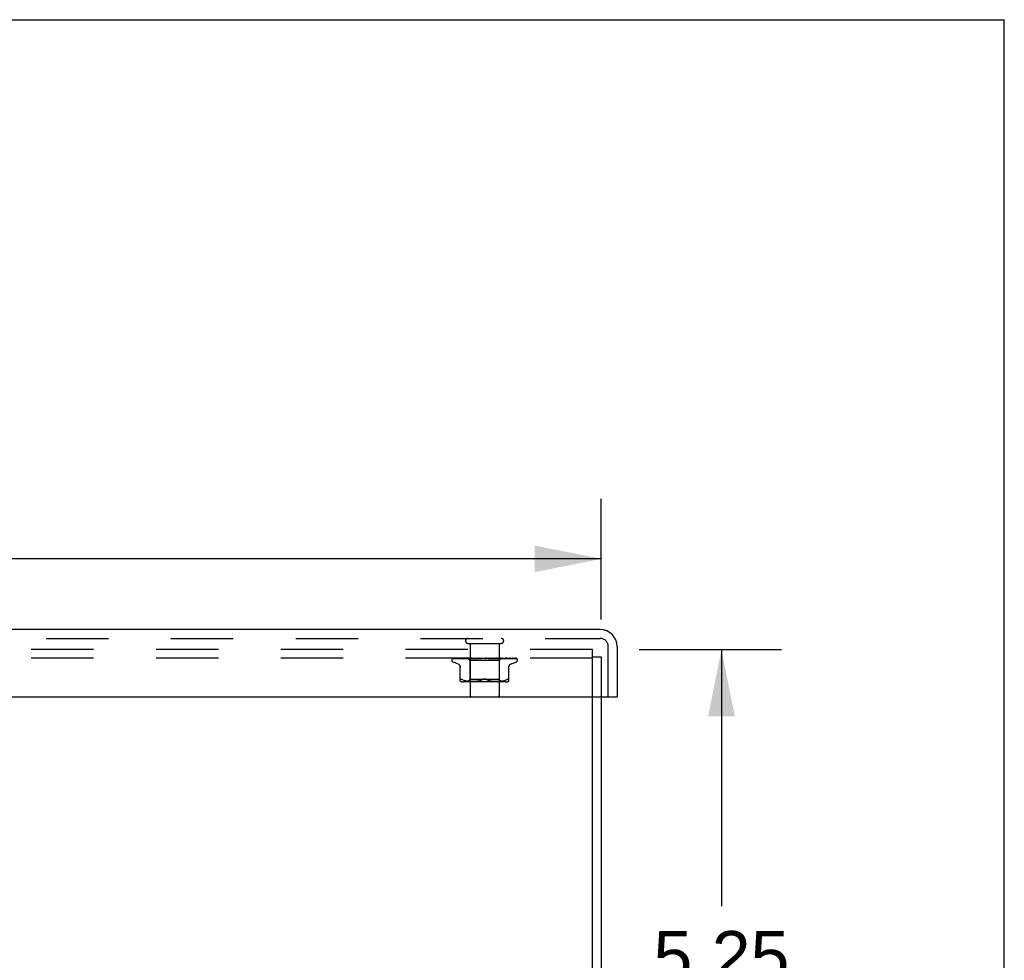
# Model space of a CAD drawing. Header units: inches. Extents: x 0 to 97.1, y 0 to 62.9.
# Tile 56 of 56: x 88.7 to 97.1, y 54.8 to 62.9. Entities that reach past the tile are written whole.
import ezdxf

# ---------------------------------------------------------------- set-up
doc = ezdxf.new("R2010")
doc.units = ezdxf.units.IN
doc.header["$LTSCALE"] = 5.342857
doc.header["$MEASUREMENT"] = 0
doc.linetypes.add('HIDDEN', pattern=[0.2, 0.1, -0.1])
doc.layers.get('0').update_dxf_attribs({"linetype": 'CONTINUOUS'})
for name, color, linetype in [('DEFAULT_2', 8, 'HIDDEN'), ('DIMENSIONS', 7, 'CONTINUOUS'), ('FRONT_COVER', 7, 'CONTINUOUS')]:
    doc.layers.add(name, color=color, linetype=linetype)
doc.styles.get("Standard").update_dxf_attribs({"font": 'arial.ttf'})
doc.dimstyles.new('DIMSTYLE_1', dxfattribs={"dimtxt": 0.428571, "dimasz": 0.571429, "dimexe": 0.09, "dimexo": 0.07, "dimgap": 0.0375, "dimtad": 0, "dimtih": 1, "dimtoh": 1, "dimzin": 4, "dimdsep": 46, "dimtxsty": 'Standard', "dimblk": '_FILLED', "dimblk1": '_FILLED', "dimblk2": '_FILLED', "dimcen": 0.09, "dimadec": 3, "dimazin": 1, "dimtfac": 1, "dimtdec": 3, "dimtofl": 0, "dimtmove": 0, "dimatfit": 3, "dimldrblk": '_FILLED', "dimfxl": 0, "dimtolj": 1, "dimtzin": 4, "dimarcsym": 0})

# ---------------------------------------------------------------- blocks, each defined once
blk = doc.blocks.new('_FILLED')
at = {"color": 0, "linetype": 'ByBlock'}
blk.add_solid([(0, 0), (-1, 0.2), (-1, -0.2)], dxfattribs=at)
blk = doc.blocks.new('*D1')
at = {"layer": 'DIMENSIONS', "color": 2, "linetype": 'Continuous'}
for p, q in [((69.6902, 57.7215), (69.6902, 58.7552)), ((93.6902, 57.7215), (93.6902, 58.7552)), ((69.6902, 58.2409), (80.7271, 58.2409)), ((93.6902, 58.2409), (82.6533, 58.2409))]:
    blk.add_line(p, q, dxfattribs=at)
at = {"layer": 'DIMENSIONS', "color": 2, "linetype": 'Continuous', "xscale": 0.5714285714, "yscale": 0.5714285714, "zscale": 0.5714285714, "rotation": 180}
blk.add_blockref('_FILLED', (69.6902, 58.2409), dxfattribs=at)
at = {"layer": 'DIMENSIONS', "color": 2, "linetype": 'Continuous', "xscale": 0.5714285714, "yscale": 0.5714285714, "zscale": 0.5714285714}
blk.add_blockref('_FILLED', (93.6902, 58.2409), dxfattribs=at)
at = {"layer": 'DIMENSIONS', "color": 2, "linetype": 'Continuous', "insert": (81.6902, 58.4552), "char_height": 0.42857, "width": 1.49761, "attachment_point": 2, "line_spacing_factor": 0.9}
blk.add_mtext('24.00', dxfattribs=at)
blk = doc.blocks.new('*D11')
at = {"layer": 'DIMENSIONS', "color": 2, "linetype": 'Continuous'}
for p, q in [((94.0152, 57.4645), (95.2337, 57.4645)), ((94.7194, 57.4645), (94.7194, 55.268)), ((94.7194, 52.2145), (94.7194, 54.4109)), ((82.0902, 52.2145), (95.2337, 52.2145))]:
    blk.add_line(p, q, dxfattribs=at)
at = {"layer": 'DIMENSIONS', "color": 2, "linetype": 'Continuous', "xscale": 0.5714285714, "yscale": 0.5714285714, "zscale": 0.5714285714}
for p, rotation in [((94.7194, 57.4645), 90), ((94.7194, 52.2145), 270)]:
    blk.add_blockref('_FILLED', p, dxfattribs=dict(at, rotation=rotation))
at = {"layer": 'DIMENSIONS', "color": 2, "linetype": 'Continuous', "insert": (94.7194, 55.0537), "char_height": 0.42857, "width": 1.164631, "attachment_point": 2, "line_spacing_factor": 0.9}
blk.add_mtext('5.25', dxfattribs=at)

msp = doc.modelspace()

# ---------------------------------------------------------------- linework, layer by layer
at = {"color": 7, "linetype": 'Continuous'}
for p in [(0, 62.857143), (97.142857, 0)]:
    msp.add_line(p, (97.142857, 62.857143), dxfattribs=at)
at = {"color": 3, "linetype": 'Continuous'}
for p, q in [((93.615219, 47.464453), (93.615219, 57.059453)), ((93.690219, 57.059453), (93.690219, 47.527453))]:
    msp.add_line(p, q, dxfattribs=at)
at = {"layer": 'DEFAULT_2', "color": 8, "linetype": 'HIDDEN'}
for p, q in [((93.615219, 57.464453), (69.765219, 57.464453)), ((93.615219, 57.059453), (93.615219, 57.464453)), ((93.615219, 57.389453), (69.765219, 57.389453)), ((93.615219, 57.401453), (93.690219, 57.401453)), ((93.690219, 57.401453), (93.690219, 57.059453))]:
    msp.add_line(p, q, dxfattribs=at)
at = {"layer": 'FRONT_COVER', "color": 3, "linetype": 'Continuous'}
for p, q in [((93.680219, 57.634453), (69.700219, 57.634453)), ((93.825219, 57.489453), (93.825219, 57.059453)), ((69.570219, 57.059453), (93.810219, 57.059453))]:
    msp.add_line(p, q, dxfattribs=at)
at = {"layer": 'FRONT_COVER', "color": 8, "linetype": 'HIDDEN'}
for p, q in [((69.700219, 57.559453), (93.680219, 57.559453)), ((92.548219, 57.516453), (92.832219, 57.516453)), ((92.566219, 57.516453), (92.566219, 57.069453)), ((92.814219, 57.516453), (92.814219, 57.069453)), ((93.750219, 57.059453), (93.750219, 57.489453)), ((92.408969, 57.372956), (92.408969, 57.373786)), ((92.418588, 57.38681), (92.465129, 57.387484)), ((92.420011, 57.389453), (92.694559, 57.389453)), ((92.429589, 57.38681), (92.473654, 57.387485)), ((92.446073, 57.386771), (92.446536, 57.386811)), ((92.44653, 57.38681), (92.562848, 57.388667)), ((92.449418, 57.38681), (92.469255, 57.387141)), ((92.464746, 57.387484), (92.529453, 57.388412)), ((92.469255, 57.387141), (92.528805, 57.388119)), ((92.473654, 57.387485), (92.535389, 57.388412)), ((92.473974, 57.386805), (92.474069, 57.386811)), ((92.474064, 57.38681), (92.577322, 57.388667)), ((92.478188, 57.386873), (92.47791, 57.38681)), ((92.477961, 57.38681), (92.531046, 57.387811)), ((92.496318, 57.389453), (92.490657, 57.388833)), ((92.509424, 57.386811), (92.596139, 57.388667)), ((92.509559, 57.38682), (92.509429, 57.386811)), ((92.516718, 57.38759), (92.509567, 57.386821)), ((92.51419, 57.386811), (92.558016, 57.387811)), ((92.524905, 57.388438), (92.516718, 57.38759)), ((92.529335, 57.388412), (92.547379, 57.388666)), ((92.529453, 57.388412), (92.547431, 57.388666)), ((92.531046, 57.387811), (92.577659, 57.388667)), ((92.535038, 57.388412), (92.55265, 57.388667)), ((92.545968, 57.389453), (92.564969, 57.370452)), ((92.547431, 57.388666), (92.547356, 57.38869)), ((92.54738, 57.388666), (92.547407, 57.38869)), ((92.551341, 57.386812), (92.618378, 57.388668)), ((92.551596, 57.386828), (92.551345, 57.386812)), ((92.56413, 57.388027), (92.551602, 57.386828)), ((92.55265, 57.388666), (92.552468, 57.38869)), ((92.552497, 57.388666), (92.55262, 57.38869)), ((92.55681, 57.386812), (92.589791, 57.387812)), ((92.558016, 57.387811), (92.596552, 57.388667)), ((92.562848, 57.388666), (92.562559, 57.38869)), ((92.562599, 57.388666), (92.562805, 57.38869)), ((92.572949, 57.388845), (92.56413, 57.388027)), ((92.815469, 57.370452), (92.564969, 57.370452)), ((92.564969, 57.370452), (92.564969, 57.207429)), ((92.571402, 57.389453), (92.577264, 57.38869)), ((92.579679, 57.389453), (92.572949, 57.388845)), ((92.577659, 57.388666), (92.577264, 57.38869)), ((92.577323, 57.388666), (92.577596, 57.38869)), ((92.582715, 57.389453), (92.577596, 57.38869)), ((92.589029, 57.389453), (92.596052, 57.38869)), ((92.589791, 57.387812), (92.618856, 57.388668)), ((92.596553, 57.388667), (92.596052, 57.38869)), ((92.596139, 57.388668), (92.596458, 57.38869)), ((92.602861, 57.389453), (92.596458, 57.38869)), ((92.598591, 57.386832), (92.598326, 57.386815)), ((92.598331, 57.386815), (92.643265, 57.388671)), ((92.598619, 57.386834), (92.612406, 57.38807)), ((92.604323, 57.386817), (92.618367, 57.387491)), ((92.610314, 57.389453), (92.618243, 57.38869)), ((92.612406, 57.38807), (92.618172, 57.388581)), ((92.618172, 57.388581), (92.621121, 57.388841)), ((92.618484, 57.388672), (92.618243, 57.38869)), ((92.618367, 57.387491), (92.631876, 57.388125)), ((92.618378, 57.388668), (92.618708, 57.38869)), ((92.618856, 57.388669), (92.618484, 57.388672)), ((92.626164, 57.389453), (92.618708, 57.38869)), ((92.621121, 57.388841), (92.625323, 57.389209)), ((92.625323, 57.389209), (92.628131, 57.389453)), ((92.631876, 57.388125), (92.643803, 57.388672)), ((92.634487, 57.389453), (92.643035, 57.38869)), ((92.643803, 57.388672), (92.643035, 57.38869)), ((92.643265, 57.388671), (92.643543, 57.38869)), ((92.651782, 57.389453), (92.643543, 57.38869)), ((92.648852, 57.386834), (92.678789, 57.389453)), ((92.655322, 57.386859), (92.66072, 57.387527)), ((92.660674, 57.389453), (92.669533, 57.38869)), ((92.66072, 57.387527), (92.666008, 57.388159)), ((92.666008, 57.388159), (92.670749, 57.388704)), ((92.687929, 57.389453), (92.696778, 57.38869)), ((92.693747, 57.389453), (92.694124, 57.389259)), ((92.695548, 57.388669), (92.695428, 57.388779)), ((92.695633, 57.388593), (92.695548, 57.388669)), ((92.695681, 57.388551), (92.695633, 57.388593)), ((92.695795, 57.388452), (92.695734, 57.388504)), ((92.696499, 57.387914), (92.696514, 57.387903)), ((92.70621, 57.389453), (92.697315, 57.38869)), ((92.700415, 57.389453), (92.960256, 57.389453)), ((92.715266, 57.389453), (92.723786, 57.38869)), ((92.723404, 57.388678), (92.731771, 57.388133)), ((92.723983, 57.388675), (92.723787, 57.38869)), ((92.723983, 57.388675), (92.757204, 57.386819)), ((92.733052, 57.389453), (92.724309, 57.38869)), ((92.757006, 57.386834), (92.727145, 57.389453)), ((92.731771, 57.388133), (92.741218, 57.387498)), ((92.741218, 57.387498), (92.751002, 57.386825)), ((92.741699, 57.389453), (92.749582, 57.38869)), ((92.74939, 57.388669), (92.750071, 57.38869)), ((92.74939, 57.38867), (92.773302, 57.387814)), ((92.749897, 57.388669), (92.749582, 57.38869)), ((92.749897, 57.388669), (92.806138, 57.386813)), ((92.758346, 57.389453), (92.750071, 57.38869)), ((92.757214, 57.386819), (92.757014, 57.386833)), ((92.766271, 57.389453), (92.773231, 57.38869)), ((92.773114, 57.388667), (92.773669, 57.38869)), ((92.773114, 57.388668), (92.807068, 57.387812)), ((92.773561, 57.388667), (92.773231, 57.38869)), ((92.773302, 57.387814), (92.800386, 57.386814)), ((92.773561, 57.388668), (92.850787, 57.386811)), ((92.781179, 57.389453), (92.773669, 57.38869)), ((92.788275, 57.388444), (92.776928, 57.389453)), ((92.788094, 57.389453), (92.793881, 57.38869)), ((92.805859, 57.386831), (92.788275, 57.388444)), ((92.793804, 57.388667), (92.794252, 57.38869)), ((92.793804, 57.388667), (92.836572, 57.387811)), ((92.79418, 57.388667), (92.793881, 57.38869)), ((92.79418, 57.388667), (92.889599, 57.38681)), ((92.800723, 57.389453), (92.794252, 57.38869)), ((92.806146, 57.386813), (92.805864, 57.38683)), ((92.806379, 57.389453), (92.810783, 57.38869)), ((92.807068, 57.387812), (92.845647, 57.386811)), ((92.810732, 57.388666), (92.811074, 57.38869)), ((92.810732, 57.388667), (92.860767, 57.387811)), ((92.811026, 57.388666), (92.810783, 57.38869)), ((92.811026, 57.388667), (92.921188, 57.38681)), ((92.816274, 57.389453), (92.811074, 57.38869)), ((92.83371, 57.388693), (92.815469, 57.370452)), ((92.815469, 57.370452), (92.815469, 57.207429)), ((92.823293, 57.388666), (92.823528, 57.38869)), ((92.823293, 57.388667), (92.859703, 57.388119)), ((92.823495, 57.388666), (92.823329, 57.38869)), ((92.830132, 57.388843), (92.823595, 57.389453)), ((92.838619, 57.388024), (92.830132, 57.388843)), ((92.831036, 57.388666), (92.831165, 57.38869)), ((92.831037, 57.388666), (92.848972, 57.388412)), ((92.831139, 57.388666), (92.831063, 57.38869)), ((92.834432, 57.389453), (92.833683, 57.388666)), ((92.833684, 57.388666), (92.872379, 57.388119)), ((92.833689, 57.388672), (92.833707, 57.38869)), ((92.836572, 57.387811), (92.885248, 57.38681)), ((92.850572, 57.386825), (92.838619, 57.388024)), ((92.839959, 57.388412), (92.858932, 57.388119)), ((92.850782, 57.386812), (92.850579, 57.386825)), ((92.859703, 57.388119), (92.879902, 57.38781)), ((92.860767, 57.387811), (92.917781, 57.38681)), ((92.872379, 57.388119), (92.940174, 57.387141)), ((92.879902, 57.38781), (92.944418, 57.38681)), ((92.889553, 57.386815), (92.882913, 57.387585)), ((92.889595, 57.386811), (92.889562, 57.386814)), ((92.889982, 57.38781), (92.912052, 57.387484)), ((92.912052, 57.387484), (92.957261, 57.38681)), ((92.92143, 57.386792), (92.915978, 57.387566)), ((92.917782, 57.386811), (92.918012, 57.386793)), ((92.921183, 57.386811), (92.921295, 57.386806)), ((92.921295, 57.386806), (92.92144, 57.386792)), ((92.966955, 57.385135), (92.9669, 57.385188)), ((92.971469, 57.372956), (92.971469, 57.373786)), ((92.462227, 57.341902), (92.419935, 57.357295)), ((92.481886, 57.192945), (92.481886, 57.322167)), ((92.898553, 57.192945), (92.898553, 57.322167)), ((92.918211, 57.341902), (92.960503, 57.357295)), ((92.493711, 57.209626), (92.491271, 57.210598)), ((92.493711, 57.209626), (92.496469, 57.208364)), ((92.504931, 57.204758), (92.496469, 57.208364)), ((92.504902, 57.204768), (92.513791, 57.201693)), ((92.513743, 57.201708), (92.523149, 57.199184)), ((92.523096, 57.199197), (92.532704, 57.197182)), ((92.532653, 57.197191), (92.542241, 57.19567)), ((92.542191, 57.195677), (92.55161, 57.194566)), ((92.564969, 57.207429), (92.544969, 57.187429)), ((92.551554, 57.194572), (92.560537, 57.193802)), ((92.690219, 57.207429), (92.564969, 57.207429)), ((92.611584, 57.193807), (92.620877, 57.194605)), ((92.620697, 57.194587), (92.630191, 57.195713)), ((92.630037, 57.195692), (92.639582, 57.197215)), ((92.639461, 57.197193), (92.648962, 57.199178)), ((92.648879, 57.199159), (92.658186, 57.201654)), ((92.658138, 57.20164), (92.667055, 57.204725)), ((92.667034, 57.204717), (92.675636, 57.208364)), ((92.815469, 57.207429), (92.690219, 57.207429)), ((92.713404, 57.204717), (92.704803, 57.208364)), ((92.722253, 57.201654), (92.73156, 57.199159)), ((92.731476, 57.199178), (92.740977, 57.197193)), ((92.740857, 57.197215), (92.750402, 57.195692)), ((92.750248, 57.195713), (92.759742, 57.194587)), ((92.759561, 57.194605), (92.768854, 57.193807)), ((92.815469, 57.207429), (92.835469, 57.187429)), ((92.819901, 57.193802), (92.828884, 57.194572)), ((92.828828, 57.194566), (92.838248, 57.195677)), ((92.838198, 57.19567), (92.847785, 57.197191)), ((92.847734, 57.197182), (92.857342, 57.199197)), ((92.85729, 57.199184), (92.866695, 57.201708)), ((92.866647, 57.201693), (92.875537, 57.204768)), ((92.875507, 57.204758), (92.883969, 57.208364)), ((92.898553, 57.208364), (92.898366, 57.209626)), ((92.869812, 57.187429), (92.510627, 57.187429)), ((92.560455, 57.193807), (92.569187, 57.193318)), ((92.569072, 57.193324), (92.577569, 57.193033)), ((92.577424, 57.193036), (92.58588, 57.19295)), ((92.58571, 57.19295), (92.594306, 57.19303)), ((92.594117, 57.193026), (92.602893, 57.193317)), ((92.602694, 57.193309), (92.61178, 57.193821)), ((92.768659, 57.193821), (92.777744, 57.193309)), ((92.777545, 57.193317), (92.786322, 57.193026)), ((92.786132, 57.19303), (92.794729, 57.19295)), ((92.794558, 57.19295), (92.803014, 57.193036)), ((92.80287, 57.193033), (92.811366, 57.193324)), ((92.811251, 57.193318), (92.819984, 57.193807))]:
    msp.add_line(p, q, dxfattribs=at)
at = {"layer": 'FRONT_COVER', "color": 7, "linetype": 'Continuous'}
msp.add_line((93.810219, 57.059453), (93.825219, 57.059453), dxfattribs=at)
at = {"layer": 'FRONT_COVER', "color": 8, "linetype": 'HIDDEN'}
for points in [[(92.415861, 57.386119), (92.416193, 57.386283), (92.416715, 57.386488), (92.417309, 57.386657), (92.417951, 57.386768), (92.418592, 57.38681)], [(92.425663, 57.389453), (92.42404, 57.389073), (92.422407, 57.388637), (92.42087, 57.388172), (92.419417, 57.387678), (92.418042, 57.387146), (92.416743, 57.386566), (92.415867, 57.386122)], [(92.416358, 57.386053), (92.416322, 57.386027), (92.416266, 57.385987), (92.416309, 57.386015), (92.416461, 57.386106), (92.416734, 57.386247), (92.417115, 57.386412), (92.417595, 57.386574), (92.418149, 57.386707), (92.41875, 57.386789), (92.419189, 57.38681)], [(92.422446, 57.389453), (92.422224, 57.389373), (92.421551, 57.389111), (92.420906, 57.388831), (92.420293, 57.388539), (92.419711, 57.388237), (92.419164, 57.387932), (92.418651, 57.387628), (92.418174, 57.387328), (92.417738, 57.38704), (92.417341, 57.386766), (92.416994, 57.386519), (92.416358, 57.386053)], [(92.420006, 57.389453), (92.419037, 57.389083), (92.418165, 57.388686), (92.418029, 57.388618)], [(92.426692, 57.386667), (92.4269, 57.386714), (92.427382, 57.386786), (92.427819, 57.386811)], [(92.440579, 57.389453), (92.438851, 57.389173), (92.436564, 57.388774), (92.434342, 57.388356), (92.432187, 57.387923), (92.430099, 57.387473), (92.428083, 57.387007), (92.426696, 57.386666)], [(92.427813, 57.38681), (92.494325, 57.38781), (92.515153, 57.388119)], [(92.428402, 57.386682), (92.428331, 57.386645), (92.42819, 57.386574), (92.428162, 57.386561), (92.428258, 57.386598), (92.428493, 57.386669), (92.428855, 57.386746), (92.429327, 57.3868), (92.429589, 57.386811)], [(92.428897, 57.386953), (92.42857, 57.386773), (92.428402, 57.386682)], [(92.434154, 57.389453), (92.433901, 57.389364), (92.433222, 57.389108), (92.432568, 57.388836), (92.431942, 57.388554), (92.431345, 57.388267), (92.430778, 57.38798), (92.430245, 57.387698), (92.429748, 57.387427), (92.428897, 57.386953)], [(92.464397, 57.389453), (92.462455, 57.389206), (92.459521, 57.388816), (92.456608, 57.388408), (92.453725, 57.387986), (92.450872, 57.38755), (92.448054, 57.387099), (92.44608, 57.386771)], [(92.449045, 57.386803), (92.448968, 57.386776), (92.448909, 57.386757), (92.448978, 57.386772), (92.449183, 57.386799), (92.449416, 57.386811)], [(92.450342, 57.387387), (92.449856, 57.387156), (92.449454, 57.386972), (92.449151, 57.386844), (92.449045, 57.386803)], [(92.455043, 57.389453), (92.454527, 57.389269), (92.453716, 57.388952), (92.452943, 57.388621), (92.452211, 57.388288), (92.451528, 57.387964), (92.450342, 57.387387)], [(92.490657, 57.388833), (92.487135, 57.388429), (92.483601, 57.38801), (92.480055, 57.387577), (92.473984, 57.386806)], [(92.484358, 57.389453), (92.483711, 57.389214), (92.482833, 57.38886), (92.482007, 57.3885), (92.481242, 57.388154), (92.480527, 57.387826), (92.479862, 57.387526), (92.479261, 57.387266), (92.478732, 57.387055), (92.478316, 57.386911), (92.478188, 57.386873)], [(92.517574, 57.387953), (92.516889, 57.38765), (92.516244, 57.387381), (92.515646, 57.387156), (92.515123, 57.386987), (92.514694, 57.386879), (92.51438, 57.386827), (92.514188, 57.386811)], [(92.521033, 57.389453), (92.520578, 57.389278), (92.519788, 57.38895), (92.519024, 57.388613), (92.517574, 57.387953)], [(92.53521, 57.389453), (92.532862, 57.389228), (92.524905, 57.388438)], [(92.546041, 57.389453), (92.54632, 57.389261), (92.546632, 57.38907), (92.546978, 57.388879), (92.547356, 57.38869)], [(92.546342, 57.389453), (92.546656, 57.389179), (92.546917, 57.388964), (92.547125, 57.388804), (92.547278, 57.388704), (92.547371, 57.388666), (92.54738, 57.388666)], [(92.546977, 57.389453), (92.547184, 57.389179), (92.547333, 57.388964), (92.547426, 57.388804), (92.547461, 57.388704), (92.547438, 57.388666), (92.547431, 57.388666)], [(92.54778, 57.389453), (92.547636, 57.389261), (92.547526, 57.38907), (92.54745, 57.388879), (92.547407, 57.38869)], [(92.549512, 57.389453), (92.550205, 57.389261), (92.550928, 57.38907), (92.551683, 57.388879), (92.552468, 57.38869)], [(92.550908, 57.389453), (92.551318, 57.389179), (92.55168, 57.388964), (92.551996, 57.388804), (92.552261, 57.388704), (92.552468, 57.388666), (92.552497, 57.388666)], [(92.554668, 57.389453), (92.554106, 57.389261), (92.553577, 57.38907), (92.553082, 57.388879), (92.55262, 57.38869)], [(92.552789, 57.389453), (92.552881, 57.389179), (92.552914, 57.388964), (92.552888, 57.388804), (92.552804, 57.388704), (92.55265, 57.388666)], [(92.562169, 57.388753), (92.560688, 57.388045), (92.559958, 57.387713), (92.559239, 57.387414), (92.558557, 57.387167), (92.557927, 57.386983), (92.557377, 57.386869), (92.556929, 57.386819), (92.556801, 57.386813)], [(92.558069, 57.389453), (92.55915, 57.389261), (92.560258, 57.38907), (92.561395, 57.388879), (92.562559, 57.38869)], [(92.560509, 57.389453), (92.560999, 57.389179), (92.56145, 57.388964), (92.561863, 57.388804), (92.562231, 57.388704), (92.562544, 57.388666), (92.562599, 57.388666)], [(92.563728, 57.389453), (92.562919, 57.389103), (92.562169, 57.388753)], [(92.566455, 57.389453), (92.565495, 57.389261), (92.564567, 57.38907), (92.56367, 57.388879), (92.562805, 57.38869)], [(92.563567, 57.389453), (92.563542, 57.389179), (92.563457, 57.388964), (92.563313, 57.388804), (92.563113, 57.388704), (92.562848, 57.388666)], [(92.574797, 57.389453), (92.575351, 57.389179), (92.575874, 57.388964), (92.576369, 57.388804), (92.576826, 57.388704), (92.577234, 57.388666), (92.577323, 57.388666)], [(92.578924, 57.389453), (92.578781, 57.389179), (92.578582, 57.388964), (92.578325, 57.388804), (92.578016, 57.388704), (92.577659, 57.388666)], [(92.593258, 57.389453), (92.593859, 57.389178), (92.594435, 57.388962), (92.594987, 57.388804), (92.595511, 57.388706), (92.596, 57.388667), (92.596139, 57.388668)], [(92.598302, 57.389453), (92.598048, 57.389179), (92.597742, 57.388964), (92.597381, 57.388804), (92.596974, 57.388704), (92.596553, 57.388667)], [(92.610865, 57.389453), (92.610688, 57.389368), (92.610082, 57.389061), (92.609489, 57.388744), (92.608891, 57.38842), (92.608278, 57.388097), (92.60764, 57.38778), (92.606969, 57.387482), (92.606281, 57.387221), (92.605577, 57.387011), (92.604904, 57.386876), (92.604305, 57.386817)], [(92.615223, 57.389453), (92.615841, 57.389179), (92.61645, 57.388964), (92.617053, 57.388804), (92.617636, 57.388704), (92.618186, 57.388666), (92.618378, 57.388668)], [(92.621003, 57.389453), (92.620675, 57.389198), (92.620308, 57.388993), (92.619899, 57.388835), (92.619456, 57.388728), (92.618985, 57.388674), (92.618856, 57.388669)], [(92.639898, 57.389453), (92.640516, 57.389179), (92.641135, 57.388964), (92.64176, 57.388804), (92.642376, 57.388704), (92.642968, 57.388666), (92.643265, 57.388671)], [(92.646206, 57.389453), (92.645759, 57.389179), (92.645275, 57.388964), (92.644749, 57.388804), (92.644194, 57.388704), (92.643803, 57.388672)], [(92.660646, 57.389453), (92.660488, 57.389358), (92.660105, 57.389112), (92.659738, 57.388865), (92.659365, 57.388609), (92.658972, 57.388345), (92.658551, 57.388076), (92.658085, 57.387804), (92.65756, 57.387535), (92.656978, 57.387285), (92.656336, 57.387069), (92.655668, 57.386912), (92.655236, 57.38685)], [(92.666392, 57.389453), (92.666987, 57.389179), (92.667594, 57.388964), (92.668218, 57.388804), (92.668845, 57.388704), (92.669458, 57.388666), (92.670065, 57.38869)], [(92.670749, 57.388704), (92.670146, 57.388666), (92.669533, 57.38869)], [(92.672999, 57.389453), (92.672479, 57.389179), (92.67193, 57.388964), (92.671349, 57.388804), (92.670749, 57.388704)], [(92.694124, 57.389259), (92.694298, 57.389179), (92.694871, 57.388964), (92.695472, 57.388804), (92.696086, 57.388704), (92.696698, 57.388666), (92.697315, 57.38869)], [(92.694124, 57.389259), (92.694535, 57.389058), (92.694982, 57.388826), (92.695408, 57.38859), (92.695814, 57.388351), (92.696204, 57.388108), (92.696499, 57.387914)], [(92.695428, 57.388779), (92.695372, 57.38883), (92.695288, 57.388904), (92.695177, 57.388999), (92.69503, 57.389117), (92.69486, 57.389246), (92.694681, 57.389372), (92.694559, 57.389453)], [(92.69552, 57.388691), (92.695558, 57.388661), (92.695641, 57.388588), (92.695774, 57.388471), (92.695958, 57.388316), (92.696198, 57.388128), (92.696499, 57.387914)], [(92.696021, 57.388265), (92.695938, 57.388332), (92.695862, 57.388394)], [(92.696514, 57.387903), (92.696438, 57.387955), (92.696318, 57.388039), (92.696209, 57.388119), (92.696111, 57.388194)], [(92.696514, 57.387903), (92.696843, 57.387696), (92.697251, 57.387475), (92.697718, 57.387264), (92.698239, 57.38708), (92.69881, 57.386935), (92.699406, 57.386843), (92.699998, 57.38681), (92.700584, 57.386834)], [(92.700415, 57.389453), (92.699839, 57.389179), (92.699247, 57.388964), (92.698632, 57.388804), (92.698008, 57.388704), (92.697393, 57.388666), (92.696778, 57.38869)], [(92.720975, 57.389453), (92.721461, 57.389179), (92.72198, 57.388964), (92.722536, 57.388804), (92.723115, 57.388704), (92.723404, 57.388678)], [(92.723404, 57.388678), (92.723705, 57.388666), (92.724309, 57.38869)], [(92.727462, 57.389453), (92.726853, 57.389179), (92.726237, 57.388964), (92.72561, 57.388804), (92.724986, 57.388704), (92.72438, 57.388666), (92.723983, 57.388675)], [(92.745658, 57.389026), (92.74515, 57.389314), (92.744891, 57.389453)], [(92.751042, 57.386823), (92.750895, 57.386834), (92.750259, 57.386922), (92.749593, 57.387081), (92.748929, 57.387301), (92.748304, 57.38756), (92.747715, 57.387844), (92.747168, 57.388139), (92.746652, 57.388436), (92.745658, 57.389026)], [(92.747091, 57.389453), (92.747495, 57.389179), (92.74794, 57.388964), (92.748432, 57.388804), (92.748956, 57.388704), (92.74939, 57.388669)], [(92.753163, 57.389453), (92.752542, 57.389179), (92.751926, 57.388964), (92.751309, 57.388804), (92.750706, 57.388704), (92.750132, 57.388666), (92.749897, 57.388669)], [(92.771152, 57.389453), (92.771459, 57.389179), (92.771815, 57.388964), (92.772223, 57.388804), (92.772673, 57.388704), (92.773114, 57.388667)], [(92.776589, 57.389453), (92.775979, 57.389179), (92.775384, 57.388964), (92.7748, 57.388804), (92.774241, 57.388704), (92.77372, 57.388666), (92.773561, 57.388667)], [(92.792288, 57.389453), (92.792487, 57.389179), (92.792741, 57.388964), (92.793051, 57.388804), (92.793411, 57.388704), (92.793804, 57.388667)], [(92.796253, 57.388152), (92.794902, 57.388832), (92.794233, 57.389159), (92.793591, 57.389453)], [(92.796894, 57.389453), (92.796316, 57.389179), (92.795764, 57.388964), (92.795234, 57.388804), (92.794739, 57.388704), (92.794289, 57.388666), (92.79418, 57.388667)], [(92.800397, 57.386814), (92.800288, 57.386819), (92.799737, 57.386881), (92.79909, 57.387018), (92.798384, 57.387233), (92.797668, 57.387505), (92.796952, 57.387818), (92.796253, 57.388152)], [(92.809734, 57.389453), (92.809819, 57.389179), (92.809961, 57.388964), (92.810163, 57.388804), (92.810418, 57.388704), (92.810732, 57.388666)], [(92.813343, 57.389453), (92.812818, 57.389179), (92.81233, 57.388964), (92.811873, 57.388804), (92.811459, 57.388704), (92.811097, 57.388666), (92.811026, 57.388666)], [(92.820467, 57.389453), (92.821231, 57.389261), (92.821963, 57.38907), (92.822662, 57.388879), (92.823329, 57.38869)], [(92.822861, 57.389453), (92.822828, 57.389179), (92.822853, 57.388964), (92.822939, 57.388804), (92.823082, 57.388704), (92.823293, 57.388666)], [(92.825342, 57.389453), (92.82489, 57.389179), (92.824482, 57.388964), (92.824115, 57.388804), (92.823797, 57.388704), (92.823536, 57.388666), (92.823495, 57.388666)], [(92.827269, 57.389453), (92.826378, 57.389261), (92.825458, 57.38907), (92.824508, 57.388879), (92.823528, 57.38869)], [(92.829846, 57.389453), (92.830201, 57.389261), (92.830522, 57.38907), (92.830809, 57.388879), (92.831063, 57.38869)], [(92.831194, 57.389453), (92.831044, 57.389179), (92.830952, 57.388964), (92.830919, 57.388804), (92.830943, 57.388704), (92.831036, 57.388666)], [(92.832457, 57.389453), (92.832094, 57.389179), (92.831781, 57.388964), (92.831517, 57.388804), (92.831307, 57.388704), (92.831157, 57.388666), (92.831139, 57.388666)], [(92.83331, 57.389453), (92.832822, 57.389261), (92.832302, 57.38907), (92.831749, 57.388879), (92.831165, 57.38869)], [(92.83418, 57.389453), (92.834112, 57.389261), (92.83401, 57.38907), (92.833875, 57.388879), (92.833707, 57.38869)], [(92.842128, 57.387932), (92.840538, 57.388668), (92.839717, 57.389038), (92.838871, 57.389392), (92.838717, 57.389453)], [(92.845648, 57.386812), (92.845326, 57.386838), (92.84486, 57.386921), (92.84428, 57.387078), (92.843616, 57.387307), (92.842888, 57.387598), (92.842128, 57.387932)], [(92.848736, 57.388412), (92.936143, 57.387141), (92.958453, 57.38681)], [(92.858932, 57.388119), (92.921296, 57.387141), (92.942077, 57.38681)], [(92.882913, 57.387585), (92.879064, 57.388017), (92.875246, 57.388434), (92.871463, 57.388838), (92.865464, 57.389453)], [(92.880745, 57.388569), (92.879949, 57.388915), (92.879117, 57.389254), (92.878585, 57.389453)], [(92.88525, 57.386811), (92.885248, 57.386811), (92.885161, 57.38682), (92.884933, 57.386861), (92.884573, 57.386956), (92.884096, 57.387115), (92.883528, 57.387334), (92.8829, 57.387599), (92.88222, 57.387901), (92.880745, 57.388569)], [(92.915978, 57.387566), (92.912766, 57.388001), (92.909544, 57.38842), (92.906314, 57.388826), (92.903085, 57.389215), (92.90103, 57.389453)], [(92.917985, 57.386799), (92.917947, 57.386809), (92.917749, 57.38687), (92.917422, 57.386991), (92.91698, 57.387175), (92.916444, 57.387415), (92.915845, 57.387692), (92.915182, 57.388004), (92.914453, 57.388341), (92.913666, 57.388692), (92.912821, 57.389045), (92.911929, 57.389383), (92.911731, 57.389453)], [(92.945147, 57.386734), (92.943465, 57.387066), (92.941045, 57.387522), (92.938569, 57.387963), (92.936044, 57.388389), (92.93347, 57.3888), (92.930852, 57.389193), (92.929022, 57.389453)], [(92.940938, 57.387701), (92.940348, 57.387999), (92.939718, 57.388307), (92.939052, 57.388615), (92.938351, 57.388919), (92.937622, 57.38921), (92.936948, 57.389453)], [(92.940174, 57.387141), (92.962828, 57.38681), (92.96322, 57.386789), (92.963604, 57.386745), (92.963979, 57.386679), (92.964342, 57.386591), (92.964693, 57.386484), (92.96503, 57.38636), (92.965351, 57.38622), (92.965654, 57.386068), (92.965941, 57.385904), (92.966205, 57.385735), (92.966445, 57.385563), (92.966648, 57.385404), (92.966799, 57.385277), (92.966901, 57.385185), (92.966947, 57.385142), (92.966953, 57.385136)], [(92.942879, 57.386715), (92.942924, 57.386703), (92.942988, 57.386684), (92.942917, 57.386712), (92.942706, 57.386806), (92.94238, 57.386963), (92.941967, 57.387172), (92.940938, 57.387701)], [(92.942078, 57.386811), (92.942425, 57.386791), (92.942739, 57.386746), (92.942879, 57.386715)], [(92.944413, 57.386811), (92.944875, 57.386779), (92.945147, 57.386736)], [(92.960163, 57.386518), (92.959058, 57.386883), (92.957432, 57.387376), (92.955723, 57.387847), (92.953935, 57.388297), (92.952066, 57.388728), (92.950114, 57.389138), (92.948465, 57.389453)], [(92.958117, 57.387109), (92.957638, 57.387398), (92.957115, 57.387702), (92.956548, 57.388016), (92.955943, 57.388332), (92.955301, 57.388645), (92.954623, 57.388949), (92.953913, 57.389237), (92.95332, 57.389453)], [(92.957259, 57.38681), (92.95767, 57.38679), (92.958213, 57.386716), (92.958677, 57.386607), (92.959031, 57.386489), (92.959249, 57.386399), (92.959306, 57.386372)], [(92.959306, 57.386372), (92.959339, 57.386355), (92.959306, 57.386374), (92.959156, 57.386464), (92.958892, 57.386627), (92.958117, 57.387109)], [(92.958448, 57.38681), (92.959027, 57.386773), (92.959606, 57.386676), (92.960098, 57.386541), (92.960154, 57.386522)], [(92.967126, 57.385008), (92.966282, 57.385833), (92.965155, 57.3867), (92.964006, 57.387404), (92.962826, 57.388), (92.961592, 57.388525), (92.960282, 57.388996), (92.95876, 57.389453)], [(92.966609, 57.385472), (92.966487, 57.385589), (92.966349, 57.385719), (92.966197, 57.385859), (92.966032, 57.386008), (92.965856, 57.386163), (92.965668, 57.386324), (92.965467, 57.386491), (92.965255, 57.386661), (92.965033, 57.386835), (92.964799, 57.387011), (92.964555, 57.387189), (92.9643, 57.387368), (92.964036, 57.387547), (92.963761, 57.387725), (92.963477, 57.387903), (92.963184, 57.388079), (92.96288, 57.388253), (92.962567, 57.388425), (92.962243, 57.388594), (92.961911, 57.388759), (92.96157, 57.388919), (92.96122, 57.389074), (92.960862, 57.389223), (92.960496, 57.389366), (92.960259, 57.389453)], [(92.9669, 57.385188), (92.966787, 57.385298), (92.966609, 57.385472)], [(92.462695, 57.341732), (92.464612, 57.340955), (92.467872, 57.339245), (92.470909, 57.337123), (92.473671, 57.334611), (92.476104, 57.331754), (92.478151, 57.3286), (92.479775, 57.325213), (92.480949, 57.321658), (92.481653, 57.317995), (92.481886, 57.314324)], [(92.898553, 57.314324), (92.898786, 57.317995), (92.89949, 57.321658), (92.900663, 57.325213), (92.902288, 57.3286), (92.904334, 57.331754), (92.906767, 57.334611), (92.90953, 57.337123), (92.912566, 57.339245), (92.915826, 57.340955), (92.917744, 57.341732)], [(92.484483, 57.211671), (92.483413, 57.211274), (92.4826, 57.210598), (92.482072, 57.209626), (92.481886, 57.208364)], [(92.484483, 57.211671), (92.485793, 57.211805), (92.487348, 57.211671), (92.489166, 57.211274), (92.491271, 57.210598)], [(92.675636, 57.208364), (92.676892, 57.208943), (92.678217, 57.209486), (92.679613, 57.209997), (92.681067, 57.21046), (92.682565, 57.210864), (92.684096, 57.211203), (92.685651, 57.211467), (92.687204, 57.211657), (92.688726, 57.211768), (92.690219, 57.211802)], [(92.690219, 57.211802), (92.687833, 57.211715), (92.685394, 57.21143), (92.682917, 57.210946), (92.680442, 57.21027), (92.678009, 57.20941), (92.675636, 57.208364)], [(92.690219, 57.211802), (92.692128, 57.211744), (92.694049, 57.211568), (92.695985, 57.211269), (92.697896, 57.210859), (92.699752, 57.210345), (92.701533, 57.209746), (92.703215, 57.209089), (92.704803, 57.208364)], [(92.704803, 57.208364), (92.702427, 57.209411), (92.699992, 57.210271), (92.697516, 57.210947), (92.69504, 57.211431), (92.692603, 57.211715), (92.690219, 57.211802)], [(92.704803, 57.208364), (92.713383, 57.204725), (92.722301, 57.20164)], [(92.891272, 57.211274), (92.889167, 57.210598), (92.886728, 57.209626), (92.883969, 57.208364)], [(92.891272, 57.211274), (92.893091, 57.211671), (92.894645, 57.211805), (92.895955, 57.211671), (92.897025, 57.211274), (92.897839, 57.210598), (92.898366, 57.209626)]]:
    msp.add_lwpolyline(points, dxfattribs=at)
at = {"layer": 'FRONT_COVER', "color": 3, "linetype": 'Continuous'}
msp.add_arc((93.680219, 57.489453), 0.145, 0, 90, dxfattribs=at)
at = {"layer": 'FRONT_COVER', "color": 8, "linetype": 'HIDDEN'}
for centre, radius, start, end in [((92.548219, 57.537953), 0.0215, 89.9999999, 270.0000007), ((92.832219, 57.537953), 0.0215, 269.9999993, 90.0000001), ((93.680219, 57.489453), 0.07, 0, 90), ((92.425636, 57.373786), 0.016667, 117.1487694, 180), ((92.425636, 57.372956), 0.016667, 180, 250), ((92.954803, 57.372956), 0.016667, 290, 360), ((92.954803, 57.373786), 0.016667, 0, 42.2353406), ((92.510627, 57.265007), 0.077578, 247.9239348, 270), ((92.869812, 57.265007), 0.077578, 270, 292.0760652), ((92.576219, 57.069453), 0.01, 180, 270.0000027), ((92.804219, 57.069453), 0.01, 269.9999973, 360)]:
    msp.add_arc(centre, radius, start, end, dxfattribs=at)

# ---------------------------------------------------------------- dimensions: what is measured, and where the dimension line sits
at = {"layer": 'DIMENSIONS', "color": 2, "linetype": 'Continuous'}
dim = msp.add_linear_dim(base=(93.690219, 58.240878), p1=(69.690219, 57.651453), p2=(93.690219, 57.651453), dimstyle='DIMSTYLE_1', dxfattribs=at)
dim.commit()
dim.dimension.update_dxf_attribs({"geometry": '*D1', "text_midpoint": (81.684529, 58.238488), "dimtype": 160})
dim = msp.add_linear_dim(base=(94.719433, 52.214453), p1=(93.945219, 57.464453), p2=(82.020219, 52.214453), angle=270, dimstyle='DIMSTYLE_1', dxfattribs=at)
dim.commit()
dim.dimension.update_dxf_attribs({"geometry": '*D11', "text_midpoint": (94.719672, 54.837065), "dimtype": 160})

doc.saveas('drawing.dxf')
